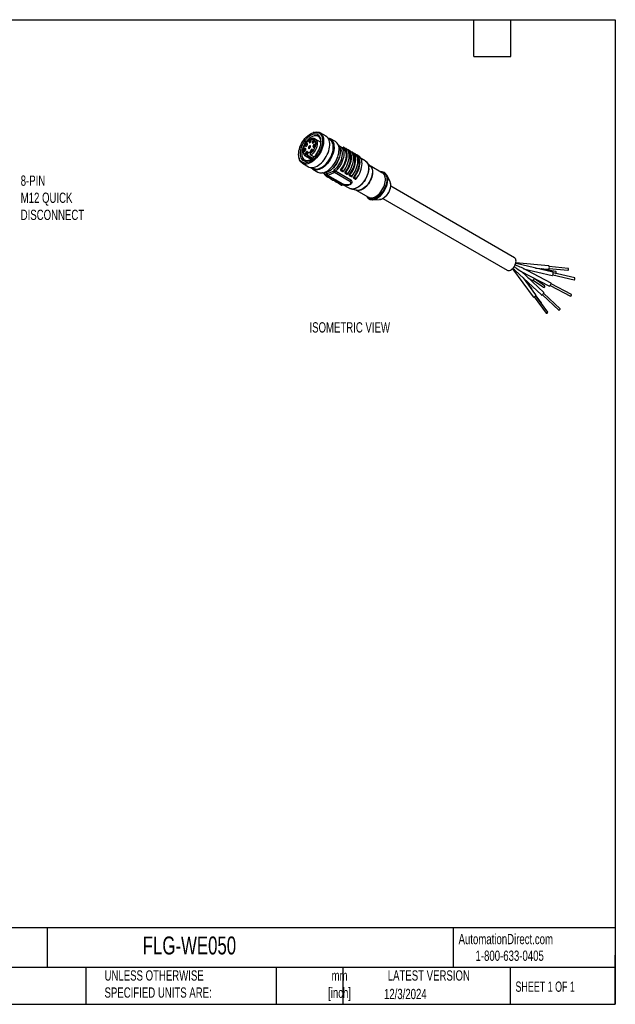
# Model space of a CAD drawing. Header units: millimetres. Extents: x 13 to 546, y 13 to 419.
# Tile 2 of 2: x 300 to 546, y 13 to 419. Entities that reach past the tile are written whole.
import ezdxf

# ---------------------------------------------------------------- set-up
doc = ezdxf.new("R2010")
doc.units = ezdxf.units.MM
doc.header["$LTSCALE"] = 2
doc.layers.add('DIMENSIONS', color=140, linetype='Continuous', lineweight=25)
doc.layers.add('TEXT', color=140, linetype='Continuous', lineweight=25)
doc.styles.add('SLDTEXTSTYLE0', font='TXT', dxfattribs={"width": 0.7})
doc.styles.add('SLDTEXTSTYLE1', font='TXT', dxfattribs={"width": 0.65})

msp = doc.modelspace()

# ---------------------------------------------------------------- linework, layer by layer
for p, q in [((421.714, 372.591), (421.383, 372.489)), ((424.595, 368.476), (422.221, 369.847)), ((426.73, 370.964), (424.185, 372.434)), ((430.548, 368.761), (428.497, 369.944)), ((428.248, 369.511), (427.804, 369.768)), ((432.287, 366.847), (431.98, 367.024)), ((433.709, 366.07), (432.649, 366.682)), ((433.631, 366.261), (433.548, 366.163)), ((434.055, 366.424), (434.904, 365.934)), ((415.47, 362.246), (415.547, 361.908)), ((418.177, 362.841), (418.137, 362.865)), ((418.177, 362.841), (420.551, 361.471)), ((418.896, 363.317), (421.225, 361.973)), ((419.087, 362.99), (421.069, 361.845)), ((420.886, 361.704), (419.206, 362.674)), ((420.195, 364.069), (419.626, 364.397)), ((420.262, 363.329), (421.732, 362.48)), ((420.505, 363.237), (421.791, 362.494)), ((432.038, 361.958), (432.082, 362.087)), ((435.823, 365.403), (436.672, 364.914)), ((437.591, 364.383), (438.44, 363.893)), ((439.359, 363.362), (440.207, 362.872)), ((442.852, 360.792), (441.125, 361.789)), ((416.919, 359.847), (419.464, 358.378)), ((421.037, 358.046), (421.481, 357.79)), ((429.827, 358.183), (429.918, 358.285)), ((443.2, 360.546), (443.122, 360.608)), ((445.078, 358.553), (443.452, 360.311)), ((449.987, 355.807), (444.904, 358.741)), ((421.231, 357.358), (423.281, 356.174)), ((426.132, 355.394), (427.192, 354.782)), ((426.901, 354.394), (427.749, 353.904)), ((427, 355.396), (426.988, 355.284)), ((429.885, 356.632), (427.132, 355.438)), ((427.132, 355.438), (427.164, 355.749)), ((427.192, 354.782), (427.348, 354.7)), ((427.236, 354.801), (433.545, 351.159)), ((427.348, 354.7), (427.344, 354.66)), ((427.344, 354.66), (428.192, 354.17)), ((427.348, 354.7), (428.197, 354.21)), ((430.195, 355.998), (427.442, 354.804)), ((433.725, 351.176), (427.442, 354.804)), ((428.192, 354.17), (428.197, 354.21)), ((428.196, 354.202), (428.96, 353.761)), ((428.96, 353.761), (429.116, 353.679)), ((429.116, 353.679), (429.112, 353.639)), ((429.112, 353.639), (429.96, 353.149)), ((429.116, 353.679), (429.964, 353.19)), ((429.917, 356.943), (429.885, 356.632)), ((436.479, 352.371), (430.195, 355.998)), ((430.59, 356.58), (430.591, 356.594)), ((436.916, 352.929), (430.59, 356.58)), ((430.591, 356.594), (436.917, 352.942)), ((432.608, 356.969), (432.621, 356.948)), ((432.681, 356.892), (433.53, 356.402)), ((433.872, 356.547), (433.024, 357.037)), ((434.376, 355.948), (434.389, 355.928)), ((434.449, 355.871), (435.298, 355.381)), ((435.64, 355.526), (434.792, 356.016)), ((436.144, 354.928), (436.156, 354.907)), ((436.217, 354.851), (437.066, 354.361)), ((437.408, 354.506), (436.559, 354.996)), ((437.911, 353.907), (437.924, 353.887)), ((437.985, 353.83), (438.833, 353.34)), ((439.176, 353.485), (438.327, 353.975)), ((453.082, 352.346), (451.741, 354.916)), ((428.668, 353.373), (429.517, 352.883)), ((429.96, 353.149), (429.964, 353.19)), ((429.963, 353.182), (430.728, 352.74)), ((430.436, 352.352), (431.285, 351.863)), ((430.728, 352.74), (430.884, 352.659)), ((430.884, 352.659), (430.879, 352.619)), ((430.879, 352.619), (431.728, 352.129)), ((430.884, 352.659), (431.732, 352.169)), ((431.728, 352.129), (431.732, 352.169)), ((431.731, 352.161), (432.496, 351.72)), ((432.204, 351.332), (433.052, 350.842)), ((432.496, 351.72), (432.651, 351.638)), ((432.651, 351.638), (432.647, 351.598)), ((432.647, 351.598), (433.496, 351.108)), ((432.651, 351.638), (433.5, 351.149)), ((433.496, 351.108), (433.5, 351.149)), ((433.499, 351.141), (436.335, 349.504)), ((433.541, 351.159), (433.663, 351.113)), ((436.512, 352.338), (436.479, 352.371)), ((436.917, 352.942), (436.916, 352.929)), ((504.484, 320.849), (453.363, 350.361)), ((436.63, 349.362), (436.723, 349.325)), ((437.052, 349.224), (439.387, 348.696)), ((439.138, 348.752), (444.221, 345.818)), ((445.869, 344.744), (448.765, 344.869)), ((450.13, 345.299), (501.484, 315.653)), ((518.52, 317.514), (505.026, 318.765)), ((520.348, 314.937), (505.164, 318.463)), ((526.635, 316.46), (518.821, 317.185)), ((503.594, 316.257), (512.179, 304.704)), ((504.681, 315.713), (515.672, 305.473)), ((507.003, 315.364), (518.91, 309.148)), ((516.626, 306.497), (507.246, 315.237)), ((519.558, 310.389), (507.322, 316.777)), ((508.189, 316.324), (520.031, 313.574)), ((513.172, 316.604), (518.391, 316.12)), ((521.472, 315.136), (515.553, 316.264)), ((518.748, 316.388), (526.561, 315.664)), ((520.305, 313.818), (529.154, 311.763)), ((529.335, 312.542), (520.486, 314.597)), ((513.303, 305.539), (508.13, 312.5)), ((511.565, 308.106), (508.468, 312.185)), ((510.071, 312.605), (511.57, 311.59)), ((512.129, 311.574), (516.464, 308.637)), ((516.912, 309.3), (512.577, 312.236)), ((519.183, 309.344), (527.602, 304.95)), ((527.972, 305.659), (519.553, 310.053)), ((518.198, 298.449), (513.237, 305.125)), ((515.548, 302.362), (513.322, 305.295)), ((516.011, 305.567), (522.805, 299.237)), ((523.351, 299.822), (516.557, 306.152)), ((512.595, 304.648), (517.556, 297.972))]:
    msp.add_line(p, q)
at = {"flags": 128}
for points in [[(425.195, 369.148), (425.159, 368.441), (425.052, 367.704), (424.875, 366.946), (424.631, 366.178), (424.323, 365.413), (423.956, 364.66), (423.535, 363.932), (423.067, 363.238), (422.558, 362.588), (422.015, 361.993), (421.447, 361.461), (420.862, 360.999), (420.269, 360.615), (419.675, 360.314), (419.09, 360.1), (418.522, 359.976), (417.979, 359.945), (417.47, 360.007), (417.002, 360.16), (416.581, 360.403), (416.214, 360.732), (415.906, 361.142), (415.662, 361.628), (415.485, 362.181), (415.378, 362.795), (415.342, 363.46), (415.378, 364.166), (415.485, 364.904), (415.662, 365.662), (415.906, 366.429), (416.214, 367.195), (416.581, 367.948), (417.002, 368.676), (417.47, 369.37), (417.979, 370.019), (418.522, 370.615), (419.09, 371.147), (419.675, 371.608), (420.269, 371.993), (420.862, 372.294), (421.447, 372.508), (422.015, 372.632), (422.558, 372.663), (423.067, 372.601), (423.535, 372.448), (423.956, 372.205), (424.323, 371.876), (424.631, 371.466), (424.875, 370.98), (425.052, 370.427), (425.159, 369.813), (425.195, 369.148)], [(421.714, 372.591), (422.198, 372.711), (422.762, 372.773), (423.295, 372.741), (423.79, 372.617), (424.239, 372.402), (424.636, 372.099), (424.976, 371.712), (425.254, 371.247), (425.466, 370.71), (425.609, 370.109), (425.681, 369.453), (425.681, 368.75), (425.609, 368.01), (425.466, 367.244), (425.254, 366.463), (424.976, 365.677), (424.636, 364.898), (424.239, 364.136), (423.79, 363.402), (423.295, 362.706), (422.762, 362.059), (422.198, 361.469), (421.61, 360.945), (421.008, 360.493), (420.4, 360.121), (419.793, 359.834), (419.198, 359.635), (418.621, 359.527), (418.071, 359.512), (417.556, 359.59), (417.084, 359.76), (416.66, 360.02), (416.29, 360.365), (415.981, 360.792), (415.735, 361.293), (415.557, 361.863), (415.547, 361.908)], [(415.933, 363.801), (415.97, 363.169), (416.08, 362.59), (416.263, 362.075), (416.514, 361.633), (416.829, 361.27), (417.203, 360.994), (417.629, 360.808), (418.101, 360.716), (418.609, 360.72), (419.146, 360.82), (419.703, 361.013), (420.269, 361.297), (420.834, 361.667), (421.391, 362.115), (421.928, 362.636), (422.436, 363.219), (422.908, 363.855), (423.334, 364.533), (423.708, 365.242), (424.023, 365.968), (424.274, 366.7), (424.457, 367.426), (424.567, 368.132), (424.604, 368.807), (424.567, 369.439), (424.457, 370.018), (424.274, 370.532), (424.023, 370.975), (423.708, 371.338), (423.334, 371.614), (422.908, 371.8), (422.436, 371.892), (421.928, 371.888), (421.391, 371.788), (420.834, 371.595), (420.269, 371.311), (419.703, 370.941), (419.146, 370.492), (418.609, 369.972), (418.101, 369.389), (417.629, 368.752), (417.203, 368.074), (416.829, 367.366), (416.514, 366.64), (416.263, 365.907), (416.08, 365.182), (415.97, 364.476), (415.933, 363.801)], [(421.113, 370.947), (420.571, 370.668), (420.029, 370.305), (419.498, 369.863), (418.989, 369.351), (418.509, 368.778), (418.069, 368.156), (417.677, 367.495), (417.339, 366.808), (417.063, 366.108), (416.853, 365.408), (416.713, 364.721), (416.646, 364.059), (416.653, 363.436), (416.734, 362.862), (416.887, 362.348), (417.11, 361.904), (417.399, 361.539), (417.747, 361.258), (418.149, 361.068), (418.597, 360.971), (419.083, 360.97), (419.597, 361.064), (420.131, 361.253), (420.45, 361.406)], [(418.921, 363.265), (418.531, 363.261), (418.18, 363.352), (417.877, 363.536), (417.631, 363.807), (417.449, 364.156), (417.336, 364.575), (417.296, 365.051), (417.33, 365.57), (417.436, 366.117), (417.612, 366.677), (417.853, 367.233), (418.151, 367.769), (418.499, 368.269), (418.885, 368.72), (419.3, 369.108), (419.73, 369.422), (420.164, 369.653), (420.588, 369.795), (420.991, 369.842), (421.361, 369.794), (421.688, 369.652), (421.961, 369.421), (422.173, 369.106), (422.318, 368.718), (422.392, 368.266), (422.392, 367.765), (422.319, 367.229), (422.174, 366.673), (421.962, 366.114), (421.689, 365.567), (421.363, 365.048), (420.993, 364.572), (420.59, 364.154), (420.166, 363.805)], [(419.464, 358.378), (419.629, 358.291), (420.101, 358.121), (420.616, 358.043), (421.166, 358.058), (421.743, 358.165), (422.338, 358.365), (422.945, 358.652), (423.553, 359.024), (424.155, 359.476), (424.743, 360), (425.307, 360.59), (425.84, 361.237), (426.335, 361.933), (426.784, 362.666), (427.181, 363.428), (427.521, 364.208), (427.799, 364.994), (428.011, 365.775), (428.154, 366.541), (428.226, 367.281), (428.226, 367.984), (428.154, 368.64), (428.011, 369.241), (427.799, 369.778), (427.521, 370.243), (427.181, 370.629), (426.784, 370.933), (426.73, 370.964)], [(422.221, 369.847), (422.495, 369.638), (422.74, 369.327), (422.918, 368.937), (423.025, 368.48), (423.059, 367.967), (423.018, 367.412), (422.903, 366.829), (422.718, 366.234), (422.467, 365.641), (422.157, 365.067), (421.795, 364.525), (421.392, 364.032), (420.958, 363.599), (420.505, 363.237)], [(422.186, 369.866), (422.191, 369.864), (422.221, 369.847)], [(417.454, 365.134), (417.488, 364.956), (417.585, 364.845), (417.729, 364.817), (417.9, 364.876), (418.07, 365.014), (418.215, 365.209), (418.312, 365.431), (418.345, 365.648), (418.312, 365.825), (418.215, 365.936), (418.07, 365.964), (417.9, 365.905), (417.729, 365.768), (417.585, 365.573), (417.488, 365.35), (417.454, 365.134)], [(418.1, 367.213), (418.134, 367.036), (418.23, 366.924), (418.375, 366.896), (418.545, 366.956), (418.716, 367.093), (418.86, 367.288), (418.957, 367.511), (418.991, 367.727), (418.957, 367.904), (418.86, 368.016), (418.716, 368.044), (418.545, 367.984), (418.375, 367.847), (418.23, 367.652), (418.134, 367.429), (418.1, 367.213)], [(418.724, 367.758), (418.606, 367.68), (418.5, 367.558), (418.422, 367.409), (418.385, 367.258), (418.394, 367.126), (418.447, 367.034), (418.537, 366.996), (418.623, 367.008)], [(418.984, 367.634), (418.98, 367.651), (418.927, 367.743), (418.837, 367.78), (418.724, 367.758)], [(419.399, 366.292), (419.433, 366.114), (419.529, 366.003), (419.674, 365.975), (419.844, 366.034), (420.015, 366.172), (420.159, 366.367), (420.256, 366.59), (420.29, 366.806), (420.256, 366.983), (420.159, 367.094), (420.015, 367.123), (419.844, 367.063), (419.674, 366.926), (419.529, 366.731), (419.433, 366.508), (419.399, 366.292)], [(419.639, 368.659), (419.673, 368.481), (419.769, 368.37), (419.914, 368.342), (420.084, 368.401), (420.255, 368.539), (420.399, 368.734), (420.496, 368.956), (420.53, 369.173), (420.496, 369.35), (420.399, 369.461), (420.255, 369.489), (420.084, 369.43), (419.914, 369.293), (419.769, 369.098), (419.673, 368.875), (419.639, 368.659)], [(420.023, 366.837), (419.905, 366.759), (419.799, 366.636), (419.721, 366.488), (419.684, 366.336), (419.693, 366.205), (419.746, 366.113), (419.836, 366.075), (419.922, 366.087)], [(420.263, 369.204), (420.145, 369.126), (420.039, 369.003), (419.961, 368.855), (419.924, 368.703), (419.933, 368.572), (419.986, 368.48), (420.076, 368.442), (420.162, 368.454)], [(420.283, 366.713), (420.279, 366.73), (420.226, 366.821), (420.136, 366.859), (420.023, 366.837)], [(420.523, 369.079), (420.519, 369.097), (420.466, 369.188), (420.376, 369.226), (420.263, 369.204)], [(430.003, 366.617), (429.967, 365.894), (429.859, 365.14), (429.681, 364.365), (429.436, 363.58), (429.126, 362.796), (428.757, 362.024), (428.333, 361.275), (427.86, 360.559), (427.345, 359.887), (426.796, 359.267), (426.219, 358.709), (425.623, 358.22), (425.017, 357.808), (424.408, 357.477), (423.806, 357.234), (423.219, 357.08), (422.655, 357.018), (422.122, 357.05), (421.627, 357.174), (421.178, 357.39), (420.781, 357.693), (420.457, 358.056)], [(420.995, 368.468), (421.029, 368.291), (421.125, 368.18), (421.27, 368.152), (421.44, 368.211), (421.611, 368.349), (421.755, 368.544), (421.852, 368.766), (421.886, 368.983), (421.852, 369.16), (421.755, 369.271), (421.611, 369.299), (421.44, 369.24), (421.27, 369.102), (421.125, 368.907), (421.029, 368.685), (420.995, 368.468)], [(421.276, 366.791), (421.31, 366.614), (421.407, 366.503), (421.551, 366.475), (421.722, 366.534), (421.892, 366.671), (422.037, 366.866), (422.133, 367.089), (422.167, 367.305), (422.133, 367.483), (422.037, 367.594), (421.892, 367.622), (421.722, 367.563), (421.551, 367.425), (421.407, 367.23), (421.31, 367.007), (421.276, 366.791)], [(421.619, 369.014), (421.501, 368.936), (421.395, 368.813), (421.317, 368.665), (421.28, 368.513), (421.288, 368.381), (421.342, 368.29), (421.431, 368.252), (421.518, 368.264)], [(421.481, 357.79), (421.751, 357.657), (422.222, 357.518), (422.732, 357.473), (423.274, 357.521), (423.841, 357.662), (424.423, 357.894), (425.012, 358.213), (425.599, 358.614), (426.174, 359.092), (426.73, 359.639), (427.257, 360.246), (427.748, 360.906), (428.196, 361.607), (428.593, 362.339), (428.933, 363.09), (429.212, 363.851), (429.425, 364.608), (429.568, 365.351), (429.641, 366.068), (429.641, 366.748), (429.568, 367.381), (429.425, 367.958), (429.212, 368.47), (428.933, 368.908), (428.593, 369.267), (428.248, 369.511)], [(421.901, 367.337), (421.782, 367.258), (421.676, 367.136), (421.599, 366.987), (421.561, 366.836), (421.57, 366.704), (421.623, 366.612), (421.713, 366.575), (421.799, 366.586)], [(421.879, 368.889), (421.875, 368.906), (421.821, 368.998), (421.732, 369.036), (421.619, 369.014)], [(422.16, 367.212), (422.156, 367.229), (422.103, 367.321), (422.013, 367.359), (421.901, 367.337)], [(431.701, 367.39), (431.754, 367.33), (432.048, 366.911), (432.278, 366.417), (432.439, 365.855), (432.529, 365.235), (432.547, 364.565), (432.492, 363.856), (432.366, 363.119), (432.17, 362.364), (431.907, 361.603), (431.581, 360.848), (431.198, 360.11), (430.762, 359.401), (430.281, 358.73), (429.762, 358.109), (429.212, 357.546), (428.641, 357.051), (428.056, 356.63), (427.467, 356.29), (426.882, 356.037), (426.311, 355.873), (425.762, 355.802), (425.243, 355.825), (425.045, 355.86)], [(432.335, 366.25), (432.564, 366.026), (432.843, 365.634), (433.058, 365.168), (433.205, 364.635), (433.281, 364.045), (433.284, 363.407), (433.216, 362.732), (433.076, 362.032), (432.869, 361.319), (432.596, 360.604), (432.262, 359.9), (431.874, 359.219), (431.438, 358.572), (430.96, 357.97), (430.451, 357.424), (429.917, 356.943)], [(432.632, 366.692), (433.016, 366.416), (433.358, 366.036), (433.631, 365.57), (433.831, 365.025), (433.954, 364.412), (433.998, 363.74), (433.963, 363.022), (433.849, 362.269), (433.658, 361.495), (433.394, 360.713), (433.06, 359.937), (432.663, 359.18), (432.209, 358.455), (431.707, 357.775), (431.164, 357.151), (430.591, 356.594)], [(432.608, 356.969), (433.11, 357.615), (433.569, 358.307), (433.976, 359.033), (434.326, 359.782), (434.612, 360.542), (434.831, 361.3), (434.978, 362.044), (435.051, 362.761), (435.049, 363.44), (434.971, 364.07), (434.82, 364.64), (434.598, 365.141), (434.307, 365.566), (433.954, 365.906), (433.709, 366.07)], [(433.024, 357.037), (433.536, 357.75), (433.999, 358.506), (434.405, 359.292), (434.747, 360.097), (435.02, 360.906), (435.22, 361.708), (435.344, 362.489), (435.388, 363.238), (435.354, 363.941), (435.241, 364.588), (435.051, 365.168), (434.787, 365.673), (434.453, 366.094), (434.055, 366.424)], [(433.872, 356.547), (434.385, 357.26), (434.848, 358.016), (435.254, 358.802), (435.596, 359.607), (435.869, 360.416), (436.069, 361.218), (436.192, 362), (436.237, 362.748), (436.203, 363.451), (436.089, 364.098), (435.899, 364.678), (435.635, 365.183), (435.302, 365.604), (434.904, 365.934)], [(418.079, 365.679), (417.961, 365.601), (417.855, 365.478), (417.777, 365.33), (417.74, 365.178), (417.748, 365.047), (417.802, 364.955), (417.891, 364.917), (417.978, 364.929)], [(418.339, 365.554), (418.335, 365.572), (418.281, 365.663), (418.192, 365.701), (418.079, 365.679)], [(418.147, 363.851), (418.18, 363.674), (418.277, 363.562), (418.422, 363.534), (418.592, 363.594), (418.763, 363.731), (418.907, 363.926), (419.004, 364.149), (419.038, 364.365), (419.004, 364.542), (418.907, 364.654), (418.763, 364.682), (418.592, 364.622), (418.422, 364.485), (418.277, 364.29), (418.18, 364.067), (418.147, 363.851)], [(418.771, 364.396), (418.653, 364.318), (418.547, 364.196), (418.469, 364.047), (418.432, 363.896), (418.44, 363.764), (418.494, 363.672), (418.583, 363.634), (418.67, 363.646)], [(419.031, 364.272), (419.027, 364.289), (418.973, 364.381), (418.884, 364.418), (418.771, 364.396)], [(419.626, 364.397), (419.75, 364.437), (419.866, 364.445), (419.97, 364.421), (420.058, 364.366), (420.127, 364.283), (420.174, 364.174), (420.197, 364.043), (420.196, 363.896)], [(420.249, 364.762), (420.282, 364.585), (420.379, 364.474), (420.524, 364.446), (420.694, 364.505), (420.864, 364.643), (421.009, 364.838), (421.106, 365.06), (421.139, 365.277), (421.106, 365.454), (421.009, 365.565), (420.864, 365.593), (420.694, 365.534), (420.524, 365.397), (420.379, 365.202), (420.282, 364.979), (420.249, 364.762)], [(420.873, 365.308), (420.755, 365.23), (420.649, 365.107), (420.571, 364.959), (420.534, 364.807), (420.542, 364.675), (420.596, 364.584), (420.685, 364.546), (420.772, 364.558)], [(421.133, 365.183), (421.129, 365.201), (421.075, 365.292), (420.986, 365.33), (420.873, 365.308)], [(423.281, 356.174), (423.678, 355.99), (424.172, 355.866), (424.705, 355.834), (425.27, 355.895), (425.857, 356.049), (426.459, 356.293), (427.068, 356.623), (427.674, 357.036), (428.27, 357.525), (428.847, 358.083), (429.396, 358.703), (429.911, 359.375), (430.384, 360.091), (430.808, 360.84), (431.177, 361.612), (431.487, 362.396), (431.732, 363.181), (431.91, 363.956), (432.018, 364.711), (432.054, 365.433)], [(434.376, 355.948), (434.878, 356.594), (435.336, 357.286), (435.744, 358.013), (436.094, 358.762), (436.38, 359.522), (436.599, 360.28), (436.746, 361.023), (436.819, 361.741), (436.816, 362.42), (436.739, 363.049), (436.588, 363.62), (436.365, 364.121), (436.075, 364.545), (435.86, 364.769)], [(434.792, 356.016), (435.304, 356.729), (435.767, 357.485), (436.173, 358.272), (436.515, 359.076), (436.788, 359.886), (436.988, 360.688), (437.111, 361.469), (437.156, 362.217), (437.122, 362.92), (437.009, 363.567), (436.819, 364.148), (436.555, 364.652), (436.221, 365.073), (435.823, 365.403)], [(435.64, 355.526), (436.153, 356.24), (436.616, 356.995), (437.021, 357.782), (437.364, 358.586), (437.637, 359.396), (437.837, 360.198), (437.96, 360.979), (438.005, 361.727), (437.97, 362.431), (437.857, 363.078), (437.667, 363.658), (437.403, 364.163), (437.07, 364.583), (436.672, 364.914)], [(436.144, 354.928), (436.646, 355.574), (437.104, 356.266), (437.512, 356.992), (437.861, 357.741), (438.148, 358.501), (438.367, 359.259), (438.513, 360.003), (438.586, 360.72), (438.584, 361.399), (438.507, 362.029), (438.356, 362.599), (438.133, 363.1), (437.843, 363.525), (437.628, 363.749)], [(436.559, 354.996), (437.072, 355.709), (437.535, 356.465), (437.941, 357.251), (438.283, 358.056), (438.556, 358.865), (438.756, 359.667), (438.879, 360.448), (438.924, 361.197), (438.89, 361.9), (438.776, 362.547), (438.586, 363.127), (438.322, 363.632), (437.989, 364.053), (437.591, 364.383)], [(437.408, 354.506), (437.92, 355.219), (438.383, 355.975), (438.789, 356.761), (439.131, 357.566), (439.405, 358.375), (439.604, 359.177), (439.728, 359.959), (439.773, 360.707), (439.738, 361.41), (439.625, 362.057), (439.435, 362.637), (439.171, 363.142), (438.837, 363.563), (438.44, 363.893)], [(437.911, 353.907), (438.413, 354.553), (438.872, 355.245), (439.279, 355.972), (439.629, 356.721), (439.916, 357.481), (440.134, 358.239), (440.281, 358.982), (440.354, 359.699), (440.352, 360.379), (440.275, 361.008), (440.123, 361.579), (439.901, 362.08), (439.61, 362.504), (439.395, 362.728)], [(438.327, 353.975), (438.84, 354.688), (439.303, 355.444), (439.708, 356.231), (440.051, 357.035), (440.324, 357.845), (440.524, 358.647), (440.647, 359.428), (440.692, 360.176), (440.657, 360.879), (440.544, 361.526), (440.354, 362.107), (440.09, 362.611), (439.757, 363.032), (439.359, 363.362)], [(439.176, 353.485), (439.688, 354.199), (440.151, 354.954), (440.557, 355.741), (440.899, 356.545), (441.172, 357.355), (441.372, 358.157), (441.495, 358.938), (441.54, 359.686), (441.506, 360.39), (441.393, 361.037), (441.203, 361.617), (440.939, 362.122), (440.605, 362.542), (440.207, 362.872)], [(442.852, 360.792), (442.953, 360.73), (443.321, 360.428), (443.632, 360.043), (443.878, 359.581), (444.057, 359.048), (444.165, 358.454), (444.202, 357.808), (444.165, 357.12), (444.057, 356.401), (443.878, 355.663), (443.632, 354.916), (443.321, 354.172), (442.953, 353.444), (442.531, 352.743), (442.062, 352.08), (441.555, 351.466), (441.017, 350.909), (440.457, 350.419), (439.883, 350.004), (439.304, 349.67), (438.73, 349.422), (438.169, 349.265), (437.631, 349.2), (437.124, 349.229), (436.656, 349.352), (436.335, 349.504)], [(443.2, 360.546), (443.216, 360.533), (443.556, 360.191), (443.835, 359.768), (444.049, 359.272), (444.194, 358.71), (444.267, 358.091), (444.268, 357.425), (444.197, 356.722), (444.054, 355.994), (443.843, 355.251), (443.566, 354.506), (443.227, 353.771), (442.833, 353.056), (442.389, 352.374), (441.902, 351.734), (441.38, 351.148), (440.831, 350.624), (440.264, 350.17), (439.688, 349.794), (439.111, 349.502), (438.544, 349.298), (437.995, 349.186), (437.472, 349.167), (436.983, 349.241), (436.723, 349.325)], [(444.976, 358.663), (445.066, 358.581), (445.364, 358.226), (445.598, 357.794), (445.765, 357.291), (445.861, 356.727), (445.885, 356.112), (445.835, 355.458), (445.714, 354.774), (445.524, 354.075), (445.267, 353.372), (444.948, 352.678), (444.573, 352.005), (444.149, 351.366), (443.683, 350.771), (443.184, 350.231), (442.66, 349.757), (442.121, 349.355), (441.576, 349.035), (441.036, 348.8), (440.509, 348.656), (440.005, 348.605), (439.534, 348.648), (439.241, 348.729)], [(445.078, 358.553), (445.288, 358.287), (445.523, 357.853), (445.69, 357.349), (445.786, 356.784), (445.809, 356.168), (445.76, 355.511), (445.639, 354.826), (445.448, 354.125), (445.19, 353.42), (444.871, 352.724), (444.495, 352.05), (444.07, 351.409), (443.603, 350.812), (443.102, 350.271), (442.577, 349.795), (442.036, 349.393), (441.49, 349.072), (440.948, 348.837), (440.42, 348.692), (439.915, 348.641), (439.443, 348.684), (439.387, 348.696)], [(426.901, 354.394), (426.948, 354.375), (427.003, 354.373), (427.062, 354.387), (427.124, 354.416), (427.186, 354.461), (427.244, 354.518), (427.298, 354.585), (427.344, 354.66)], [(427.749, 353.904), (427.797, 353.885), (427.851, 353.883), (427.911, 353.897), (427.973, 353.927), (428.034, 353.971), (428.093, 354.028), (428.146, 354.095), (428.192, 354.17)], [(428.018, 353.957), (428.261, 353.688), (428.668, 353.373)], [(428.668, 353.373), (428.716, 353.354), (428.771, 353.352), (428.83, 353.366), (428.892, 353.396), (428.953, 353.44), (429.012, 353.497), (429.066, 353.564), (429.112, 353.639)], [(449.336, 356.182), (449.562, 356.174), (450.032, 356.089), (450.459, 355.909), (450.833, 355.639), (451.15, 355.284), (451.402, 354.848), (451.587, 354.34), (451.701, 353.769), (451.742, 353.143), (451.709, 352.475), (451.603, 351.775), (451.426, 351.055), (451.181, 350.328), (450.871, 349.605), (450.502, 348.9), (450.082, 348.225), (449.615, 347.59), (449.112, 347.008), (448.58, 346.487), (448.028, 346.037), (447.466, 345.665), (446.903, 345.378), (446.35, 345.181), (445.815, 345.077), (445.308, 345.068), (444.837, 345.154), (444.411, 345.333), (444.036, 345.603), (443.72, 345.959), (443.57, 346.194)], [(444.221, 345.818), (444.269, 345.791), (444.685, 345.625), (445.144, 345.552), (445.638, 345.572), (446.158, 345.686), (446.696, 345.892), (447.24, 346.185), (447.782, 346.561), (448.312, 347.012), (448.82, 347.532), (449.298, 348.11), (449.736, 348.736), (450.128, 349.4), (450.465, 350.088), (450.743, 350.79), (450.956, 351.491), (451.1, 352.181), (451.172, 352.847), (451.172, 353.476), (451.1, 354.057), (450.956, 354.581), (450.743, 355.037), (450.465, 355.418), (450.128, 355.717), (449.987, 355.807)], [(429.517, 352.883), (429.564, 352.865), (429.619, 352.862), (429.679, 352.876), (429.74, 352.906), (429.802, 352.95), (429.861, 353.007), (429.914, 353.075), (429.96, 353.149)], [(429.785, 352.937), (430.029, 352.667), (430.436, 352.352)], [(430.436, 352.352), (430.484, 352.334), (430.538, 352.332), (430.598, 352.346), (430.66, 352.375), (430.721, 352.42), (430.78, 352.477), (430.833, 352.544), (430.879, 352.619)], [(431.285, 351.863), (431.332, 351.844), (431.387, 351.842), (431.446, 351.856), (431.508, 351.886), (431.57, 351.93), (431.628, 351.987), (431.682, 352.054), (431.728, 352.129)], [(431.553, 351.916), (431.797, 351.647), (432.204, 351.332)], [(432.204, 351.332), (432.251, 351.313), (432.306, 351.311), (432.366, 351.325), (432.427, 351.355), (432.489, 351.399), (432.548, 351.456), (432.601, 351.523), (432.647, 351.598)], [(433.052, 350.842), (433.1, 350.824), (433.155, 350.821), (433.214, 350.835), (433.276, 350.865), (433.337, 350.909), (433.396, 350.966), (433.45, 351.034), (433.496, 351.108)], [(449.088, 344.906), (448.796, 344.87), (448.765, 344.869)], [(501.484, 315.653), (501.706, 315.558), (502.039, 315.512), (502.404, 315.56), (502.788, 315.699), (503.18, 315.925), (503.565, 316.23), (503.93, 316.604), (504.263, 317.034), (504.552, 317.506), (504.788, 318.003), (504.962, 318.508), (505.069, 319.005), (505.105, 319.476), (505.069, 319.905), (504.962, 320.278), (504.788, 320.582), (504.552, 320.806), (504.484, 320.849)], [(518.391, 316.12), (518.436, 316.12), (518.592, 316.189), (518.728, 316.353), (518.823, 316.588), (518.861, 316.857), (518.838, 317.121), (518.756, 317.338), (518.629, 317.476), (518.52, 317.514)], [(515.588, 316.043), (515.561, 316.235), (515.501, 316.388)], [(520.031, 313.574), (520.1, 313.581), (520.216, 313.677), (520.327, 313.862), (520.417, 314.106), (520.473, 314.373), (520.485, 314.622), (520.453, 314.815), (520.38, 314.923), (520.348, 314.937)], [(521.47, 314.369), (521.493, 314.38), (521.598, 314.47), (521.673, 314.601), (521.705, 314.754), (521.69, 314.905), (521.631, 315.031), (521.536, 315.114), (521.472, 315.136)], [(526.561, 315.664), (526.587, 315.664), (526.676, 315.703)], [(526.676, 315.703), (526.754, 315.797), (526.808, 315.931), (526.83, 316.085), (526.817, 316.236), (526.77, 316.36), (526.697, 316.439), (526.635, 316.46)], [(511.57, 311.59), (511.58, 311.583), (511.794, 311.509), (512.034, 311.536), (512.263, 311.659), (512.447, 311.859), (512.556, 312.107), (512.575, 312.365), (512.555, 312.466)], [(517.038, 309.08), (516.996, 309.21), (516.912, 309.3)], [(518.91, 309.148), (518.984, 309.156), (519.104, 309.252), (519.243, 309.427), (519.381, 309.653), (519.497, 309.898), (519.573, 310.123), (519.597, 310.293), (519.566, 310.384), (519.558, 310.389)], [(529.154, 311.763), (529.194, 311.767), (529.26, 311.822), (529.323, 311.927), (529.375, 312.067), (529.407, 312.219), (529.414, 312.362)], [(529.414, 312.362), (529.395, 312.472), (529.354, 312.534), (529.335, 312.542)], [(512.179, 304.704), (512.231, 304.656), (512.391, 304.615), (512.604, 304.651), (512.838, 304.758), (513.058, 304.921), (513.229, 305.114), (513.326, 305.308), (513.334, 305.474), (513.303, 305.539)], [(515.672, 305.473), (515.693, 305.459), (515.811, 305.463), (515.98, 305.546), (516.175, 305.696), (516.366, 305.89), (516.524, 306.098), (516.625, 306.29), (516.653, 306.435), (516.626, 306.497)], [(527.98, 305.507), (527.994, 305.604), (527.976, 305.656), (527.972, 305.659)], [(515.533, 302.034), (515.562, 302.089), (515.592, 302.218)], [(515.592, 302.218), (515.567, 302.332), (515.548, 302.362)], [(517.798, 297.942), (517.932, 298.003), (518.058, 298.096), (518.155, 298.207), (518.211, 298.318), (518.215, 298.412), (518.198, 298.449)], [(522.805, 299.237), (522.817, 299.229), (522.885, 299.231), (522.981, 299.278)], [(522.981, 299.278), (523.093, 299.364), (523.202, 299.475), (523.292, 299.594), (523.35, 299.704), (523.366, 299.786), (523.351, 299.822)]]:
    msp.add_lwpolyline(points, dxfattribs=at)
for centre, radius, start, end in [((422.243, 368.86), 2.373, 353.60844, 118.4255), ((426.813, 367.112), 3.228, 351.18133, 77.61497), ((428.542, 365.848), 3.537, 353.26177, 55.43959), ((418.926, 364.2), 1.551, 241.11407, 280.40408), ((420.289, 363.162), 1.401, 118.21634, 173.01065), ((425.034, 363.553), 7.239, 309.205, 350.80038), ((421.87, 365.379), 10.728, 318.59959, 341.40579), ((428.315, 356.626), 2.642, 204.84299, 237.64513), ((427.259, 357.36), 2.266, 240.16578, 263.47929), ((427.486, 355.234), 0.5, 174.21137, 180), ((427.486, 355.234), 0.5, 180, 240.00269), ((427.19, 355.24), 0.207, 106.25942, 167.50375), ((427.827, 355.385), 0.697, 175.59714, 236.47468), ((427.336, 355), 0.223, 243.15909, 298.33437), ((430.58, 356.579), 0.697, 175.59714, 236.47468), ((430.179, 355.816), 0.867, 61.75392, 109.81232), ((429.837, 356.665), 0.757, 298.20966, 353.57754), ((448.374, 353.013), 3.833, 344.69465, 44.41143), ((433.687, 351.241), 0.13, 260.44666, 318.68887), ((434.829, 354.156), 3.178, 249.66815, 250.79617), ((436.373, 352.949), 0.626, 282.8506, 351.55068), ((435.816, 351.674), 1.668, 45.16418, 48.7685), ((442.214, 353.641), 9.993, 308.16921, 350.55311), ((447.04, 350.883), 6.318, 288.91053, 7.7049), ((450.839, 351.2), 2.519, 12.1609, 27.06713), ((445.797, 348.575), 3.809, 258.72482, 312.90458), ((516.632, 309.012), 0.411, 245.77879, 9.47872), ((511.224, 307.862), 0.419, 349.11462, 35.52937), ((527.257, 305.591), 0.728, 298.24893, 353.32414), ((517.697, 298.121), 0.206, 226.48715, 299.40616)]:
    msp.add_arc(centre, radius, start, end)
for major_axis, ratio, start_param, end_param in [((4.15, -2.935), 0.0317476, 5.0626635, 6.0527195), ((4.728, -1.751), 0.0585422, 0.43156, 1.2116147), ((4.616, -0.746), 0.1337667, 1.1006007, 1.1495774), ((-3.221, 3.6), 0.1134985, 1.9684891, 2.2470326)]:
    msp.add_ellipse((502.984, 318.251), major_axis=major_axis, ratio=ratio, start_param=start_param, end_param=end_param)
for points, knots in [([(422.172, 369.861), (422.118, 369.893), (421.951, 369.991), (421.629, 370.067), (421.223, 370.092), (420.797, 370.03), (420.356, 369.887), (419.909, 369.661), (419.466, 369.359), (419.04, 368.987), (418.639, 368.556), (418.274, 368.078), (417.951, 367.561), (417.677, 367.019), (417.458, 366.461), (417.3, 365.899), (417.206, 365.344), (417.182, 364.807), (417.23, 364.3), (417.353, 363.834), (417.554, 363.428), (417.811, 363.097), (418.028, 362.945), (418.129, 362.874)], [0, 0, 0, 0, 0.02183439, 0.06698311, 0.11237137, 0.15895851, 0.20710236, 0.25649883, 0.30652523, 0.35662712, 0.40659849, 0.45643306, 0.50618904, 0.55594849, 0.60578394, 0.65577907, 0.70602767, 0.75660236, 0.80749851, 0.85840851, 0.90859907, 0.95721477, 1, 1, 1, 1]), ([(418.898, 363.333), (418.859, 363.33), (418.78, 363.323), (418.666, 363.324), (418.555, 363.332), (418.448, 363.349), (418.344, 363.375), (418.244, 363.409), (418.148, 363.45), (418.056, 363.5), (417.969, 363.558), (417.888, 363.624), (417.811, 363.697), (417.717, 363.803), (417.614, 363.951), (417.513, 364.152), (417.434, 364.377), (417.383, 364.615), (417.353, 364.858), (417.342, 365.136), (417.359, 365.476), (417.455, 366.112), (417.76, 367.049), (418.413, 368.162), (419.247, 369.07), (420.059, 369.591), (420.739, 369.788), (421.298, 369.773), (421.727, 369.57), (422.023, 369.248), (422.263, 368.787), (422.355, 368.248), (422.336, 367.716), (422.299, 367.401), (422.235, 367.077), (422.147, 366.747), (422.035, 366.415), (421.899, 366.085), (421.742, 365.76), (421.564, 365.442), (421.369, 365.137), (421.157, 364.846), (420.932, 364.574), (420.695, 364.322), (420.449, 364.092), (420.28, 363.962), (420.196, 363.896)], [0, 0, 0, 0, 0.0088977, 0.0177954, 0.0266931, 0.0355908, 0.0444885, 0.0533862, 0.0622839, 0.0711816, 0.0800793, 0.088977, 0.0978747, 0.1067724, 0.1239318, 0.141092, 0.1582688, 0.1754416, 0.1906736, 0.2058938, 0.2268242, 0.250479, 0.312781, 0.3750846, 0.4373882, 0.4996902, 0.5412291, 0.5827698, 0.6303173, 0.6609549, 0.6910402, 0.7495508, 0.7674395, 0.7853285, 0.8032176, 0.8211069, 0.8389964, 0.8568859, 0.8747754, 0.8926649, 0.9105544, 0.9284439, 0.9463332, 0.9642223, 0.9821113, 1, 1, 1, 1]), ([(432.623, 366.684), (432.543, 366.732), (432.362, 366.841), (432.154, 366.896), (432.038, 366.927)], [0, 0, 0, 0, 0.438975, 1, 1, 1, 1]), ([(434.055, 366.424), (434.003, 366.458), (433.933, 366.46), (433.78, 366.402), (433.699, 366.341), (433.631, 366.261)], [0, 0, 0, 0, 0.5, 0.5, 1, 1, 1, 1]), ([(419.206, 362.674), (419.18, 362.689), (419.167, 362.709), (419.148, 362.751), (419.139, 362.775), (419.124, 362.828), (419.117, 362.857), (419.103, 362.919), (419.093, 362.954), (419.087, 362.99)], [0, 0, 0, 0, 0.25, 0.25, 0.5, 0.5, 0.75, 0.75, 1, 1, 1, 1]), ([(420.166, 363.805), (420.145, 363.746), (420.129, 363.685), (420.112, 363.563), (420.113, 363.5), (420.124, 363.439)], [0, 0, 0, 0, 0.5, 0.5, 1, 1, 1, 1]), ([(420.124, 363.439), (420.148, 363.411), (420.174, 363.385), (420.235, 363.342), (420.268, 363.324), (420.336, 363.294), (420.371, 363.283), (420.442, 363.263), (420.478, 363.252), (420.505, 363.237)], [0, 0, 0, 0, 0.25, 0.25, 0.5, 0.5, 0.75, 0.75, 1, 1, 1, 1]), ([(420.195, 363.882), (420.19, 363.869), (420.179, 363.843), (420.17, 363.817), (420.166, 363.805)], [0, 0, 0, 0, 0.5095447, 1, 1, 1, 1]), ([(435.823, 365.403), (435.793, 365.416), (435.733, 365.442), (435.616, 365.413), (435.528, 365.368), (435.486, 365.325), (435.481, 365.321)], [0, 0, 0, 0, 0.3181561, 0.6359192, 0.9612247, 1, 1, 1, 1]), ([(437.591, 364.383), (437.561, 364.396), (437.5, 364.422), (437.384, 364.392), (437.296, 364.347), (437.253, 364.305), (437.249, 364.3)], [0, 0, 0, 0, 0.3181561, 0.6359192, 0.9612247, 1, 1, 1, 1]), ([(439.359, 363.362), (439.329, 363.375), (439.268, 363.401), (439.152, 363.372), (439.064, 363.327), (439.021, 363.284), (439.017, 363.28)], [0, 0, 0, 0, 0.3181561, 0.6359192, 0.9612247, 1, 1, 1, 1]), ([(425.572, 355.838), (425.582, 355.826), (425.697, 355.685), (425.893, 355.53), (426.098, 355.423), (426.157, 355.392)], [0, 0, 0, 0, 0.0616717, 0.7251972, 1, 1, 1, 1]), ([(427.164, 355.749), (426.971, 355.755), (426.666, 355.764), (426.406, 355.874), (426.309, 355.915)], [0, 0, 0, 0, 0.6303527, 1, 1, 1, 1]), ([(427.001, 355.396), (427.001, 355.399), (426.999, 355.451), (427.046, 355.575), (427.113, 355.688), (427.163, 355.748), (427.164, 355.749)], [0, 0, 0, 0, 0.0269052, 0.4457045, 0.9893472, 1, 1, 1, 1]), ([(430.591, 356.594), (430.54, 356.623), (430.478, 356.658), (430.35, 356.726), (430.285, 356.76), (430.099, 356.854), (429.992, 356.907), (429.917, 356.943)], [0, 0, 0, 0, 0.25, 0.25, 0.5, 0.5, 1, 1, 1, 1]), ([(432.621, 356.948), (432.628, 356.938), (432.643, 356.918), (432.67, 356.897), (432.699, 356.883), (432.73, 356.876), (432.762, 356.876), (432.795, 356.881), (432.828, 356.891), (432.86, 356.905), (432.891, 356.923), (432.92, 356.943), (432.949, 356.965), (432.975, 356.988), (433, 357.012), (433.016, 357.029), (433.024, 357.037)], [0, 0, 0, 0, 0.0908746, 0.1773665, 0.2603464, 0.3404832, 0.4182346, 0.4939835, 0.5675828, 0.638339, 0.7060782, 0.7709128, 0.8327976, 0.891658, 0.9474303, 1, 1, 1, 1]), ([(433.531, 356.404), (433.533, 356.402), (433.558, 356.379), (433.629, 356.383), (433.728, 356.42), (433.811, 356.483), (433.857, 356.531), (433.872, 356.547)], [0, 0, 0, 0, 0.0274811, 0.3311004, 0.5944415, 0.8604276, 1, 1, 1, 1]), ([(434.389, 355.928), (434.396, 355.917), (434.41, 355.897), (434.437, 355.876), (434.467, 355.862), (434.498, 355.856), (434.53, 355.855), (434.563, 355.86), (434.596, 355.87), (434.628, 355.884), (434.659, 355.902), (434.688, 355.922), (434.716, 355.944), (434.743, 355.967), (434.768, 355.991), (434.784, 356.008), (434.792, 356.016)], [0, 0, 0, 0, 0.0908746, 0.1773665, 0.2603464, 0.3404832, 0.4182346, 0.4939835, 0.5675828, 0.638339, 0.7060782, 0.7709128, 0.8327976, 0.891658, 0.9474303, 1, 1, 1, 1]), ([(435.299, 355.383), (435.301, 355.381), (435.326, 355.359), (435.396, 355.363), (435.496, 355.4), (435.578, 355.463), (435.624, 355.51), (435.64, 355.526)], [0, 0, 0, 0, 0.0274811, 0.3311004, 0.5944415, 0.8604276, 1, 1, 1, 1]), ([(436.156, 354.907), (436.164, 354.897), (436.178, 354.877), (436.205, 354.856), (436.235, 354.842), (436.266, 354.835), (436.298, 354.835), (436.331, 354.84), (436.363, 354.85), (436.395, 354.864), (436.426, 354.882), (436.456, 354.902), (436.484, 354.924), (436.511, 354.947), (436.536, 354.971), (436.552, 354.988), (436.559, 354.996)], [0, 0, 0, 0, 0.0908746, 0.1773665, 0.2603464, 0.3404832, 0.4182346, 0.4939835, 0.5675828, 0.638339, 0.7060782, 0.7709128, 0.8327976, 0.891658, 0.9474303, 1, 1, 1, 1]), ([(437.067, 354.363), (437.069, 354.361), (437.093, 354.338), (437.164, 354.342), (437.264, 354.379), (437.346, 354.442), (437.392, 354.49), (437.408, 354.506)], [0, 0, 0, 0, 0.0274811, 0.3311004, 0.5944415, 0.8604276, 1, 1, 1, 1]), ([(437.924, 353.887), (437.931, 353.876), (437.946, 353.856), (437.973, 353.835), (438.002, 353.821), (438.033, 353.815), (438.066, 353.814), (438.098, 353.819), (438.131, 353.829), (438.163, 353.843), (438.194, 353.861), (438.224, 353.881), (438.252, 353.903), (438.278, 353.926), (438.303, 353.95), (438.319, 353.967), (438.327, 353.975)], [0, 0, 0, 0, 0.0908746, 0.1773665, 0.2603464, 0.3404832, 0.4182346, 0.4939835, 0.5675828, 0.638339, 0.7060782, 0.7709128, 0.8327976, 0.891658, 0.9474303, 1, 1, 1, 1]), ([(451.055, 355.753), (450.953, 355.83), (450.728, 355.999), (450.323, 356.166), (449.864, 356.262), (449.493, 356.288), (449.273, 356.255), (449.222, 356.248)], [0, 0, 0, 0, 0.2018016, 0.4432945, 0.6845909, 0.9276863, 1, 1, 1, 1]), ([(433.548, 351.163), (433.555, 351.158), (433.582, 351.133), (433.645, 351.14), (433.7, 351.162), (433.723, 351.175), (433.725, 351.176)], [0, 0, 0, 0, 0.14553831, 0.65381146, 0.97306013, 1, 1, 1, 1]), ([(433.665, 351.113), (433.839, 351.06), (434.188, 350.953), (434.766, 350.863), (435.368, 350.809), (435.75, 350.826), (435.944, 350.834)], [0, 0, 0, 0, 0.2456719, 0.49206377, 0.74174568, 1, 1, 1, 1]), ([(436.512, 352.338), (436.624, 352.227), (436.702, 352.111), (436.806, 351.875), (436.831, 351.756), (436.827, 351.523), (436.798, 351.407), (436.701, 351.246), (436.659, 351.194), (436.55, 351.099), (436.481, 351.056), (436.318, 350.986), (436.223, 350.959), (436.018, 350.919), (435.91, 350.906), (435.689, 350.889), (435.574, 350.886), (435.346, 350.887), (435.232, 350.892), (434.887, 350.915), (434.654, 350.945), (434.206, 351.029), (433.99, 351.084), (433.784, 351.155)], [0, 0, 0, 0, 0.125, 0.125, 0.25, 0.25, 0.375, 0.375, 0.4375, 0.4375, 0.5, 0.5, 0.5625, 0.5625, 0.625, 0.625, 0.6875, 0.6875, 0.75, 0.75, 0.875, 0.875, 1, 1, 1, 1]), ([(436.992, 352.857), (437.098, 352.686), (437.308, 352.344), (437.291, 351.759), (437.013, 351.254), (436.515, 350.915), (436.076, 350.864), (435.878, 350.841)], [0, 0, 0, 0, 0.2038513, 0.4073973, 0.6235706, 0.8308198, 1, 1, 1, 1]), ([(436.916, 352.929), (436.904, 352.814), (436.85, 352.689), (436.689, 352.483), (436.581, 352.403), (436.479, 352.371)], [0, 0, 0, 0, 0.5, 0.5, 1, 1, 1, 1]), ([(438.835, 353.342), (438.837, 353.34), (438.861, 353.318), (438.932, 353.322), (439.032, 353.359), (439.114, 353.422), (439.16, 353.469), (439.176, 353.485)], [0, 0, 0, 0, 0.0274811, 0.3311004, 0.5944415, 0.8604276, 1, 1, 1, 1]), ([(449.113, 344.919), (449.19, 344.932), (449.419, 344.969), (449.811, 345.121), (450.283, 345.366), (450.75, 345.692), (451.203, 346.083), (451.632, 346.535), (452.03, 347.036), (452.389, 347.577), (452.703, 348.149), (452.965, 348.739), (453.17, 349.336), (453.314, 349.93), (453.395, 350.511), (453.403, 351.063), (453.374, 351.46), (453.319, 351.653), (453.308, 351.691)], [0, 0, 0, 0, 0.0338035, 0.1007648, 0.1684672, 0.2364554, 0.304411, 0.3722593, 0.4400048, 0.5076835, 0.5753434, 0.6430327, 0.7107927, 0.778679, 0.8467431, 0.9150197, 0.9834929, 1, 1, 1, 1]), ([(443.458, 346.259), (443.479, 346.206), (443.565, 345.989), (443.783, 345.672), (444.107, 345.316), (444.489, 345.051), (444.787, 344.898), (444.965, 344.859), (444.991, 344.854)], [0, 0, 0, 0, 0.07298611, 0.30008136, 0.52410451, 0.74488444, 0.9636242, 1, 1, 1, 1])]:
    msp.add_open_spline(points, degree=3, knots=knots)
for points in [[(418.896, 363.317), (418.897, 363.323), (418.897, 363.328), (418.898, 363.333)], [(418.921, 363.265), (418.912, 363.283), (418.904, 363.3), (418.896, 363.317)], [(419.087, 362.99), (419.017, 363.091), (418.96, 363.183), (418.921, 363.265)], [(420.196, 363.896), (420.196, 363.891), (420.195, 363.886), (420.195, 363.882)], [(436.917, 352.942), (436.943, 352.914), (436.968, 352.886), (436.992, 352.857)]]:
    msp.add_open_spline(points, degree=3)
at = {"layer": 'TEXT'}
for p, q in [((12.7, 419.1), (546.1, 419.1)), ((487.68, 403.86), (487.68, 419.1)), ((502.92, 403.86), (502.92, 419.1)), ((546.1, 419.1), (546.1, 12.7)), ((487.68, 403.86), (502.92, 403.86)), ((546.1, 44.252), (12.7, 44.252)), ((311.518, 44.252), (311.518, 27.94)), ((479.151, 44.252), (479.151, 27.94)), ((546.1, 12.7), (546.1, 33.02)), ((546.1, 27.94), (12.7, 27.94)), ((327.56, 27.94), (327.56, 12.7)), ((406.049, 27.94), (406.049, 12.7)), ((433.624, 27.94), (433.624, 12.7)), ((502.697, 27.94), (502.697, 12.7)), ((12.7, 12.7), (546.1, 12.7))]:
    msp.add_line(p, q, dxfattribs=at)

# ---------------------------------------------------------------- texts
at = {"color": 179, "linetype": 'Continuous', "lineweight": 18, "char_height": 4.23333, "attachment_point": 1, "style": 'SLDTEXTSTYLE0'}
for s, insert in [('AutomationDirect.com', (481.39, 41.753)), ('1-800-633-0405', (488.383, 34.874))]:
    msp.add_mtext(s, dxfattribs=dict(at, insert=insert))
at = {"layer": 'DIMENSIONS', "char_height": 4.23333, "attachment_point": 1, "style": 'SLDTEXTSTYLE0'}
for s, insert in [('8-PIN^JM12 QUICK^JDISCONNECT', (300.606, 354.783)), ('ISOMETRIC VIEW', (419.837, 294.219))]:
    msp.add_mtext(s, dxfattribs=dict(at, insert=insert))
at = {"layer": 'TEXT'}
for s, insert, char_height, attachment_point, style in [('FLG-WE050', (351.004, 40.685), 7.4083, 1, 'SLDTEXTSTYLE0'), ('METRIC UNITS USED ^JFOR PART DESIGN', (256.957, 26.728), 4.23333, 1, 'SLDTEXTSTYLE0'), ('UNLESS OTHERWISE ^JSPECIFIED UNITS ARE:', (335.216, 26.728), 4.23333, 1, 'SLDTEXTSTYLE0'), ('mm^J[inch]', (432.233, 26.658), 4.2333, 2, 'SLDTEXTSTYLE0'), ('LATEST VERSION', (469.104, 26.728), 4.23333, 2, 'SLDTEXTSTYLE0'), ('SHEET 1 OF 1', (504.883, 22.103), 4.23333, 1, 'SLDTEXTSTYLE1'), ('12/3/2024', (459.403, 19.074), 4.2333, 2, 'SLDTEXTSTYLE0')]:
    msp.add_mtext(s, dxfattribs=dict(at, insert=insert, char_height=char_height, attachment_point=attachment_point, style=style))

doc.saveas('drawing.dxf')
